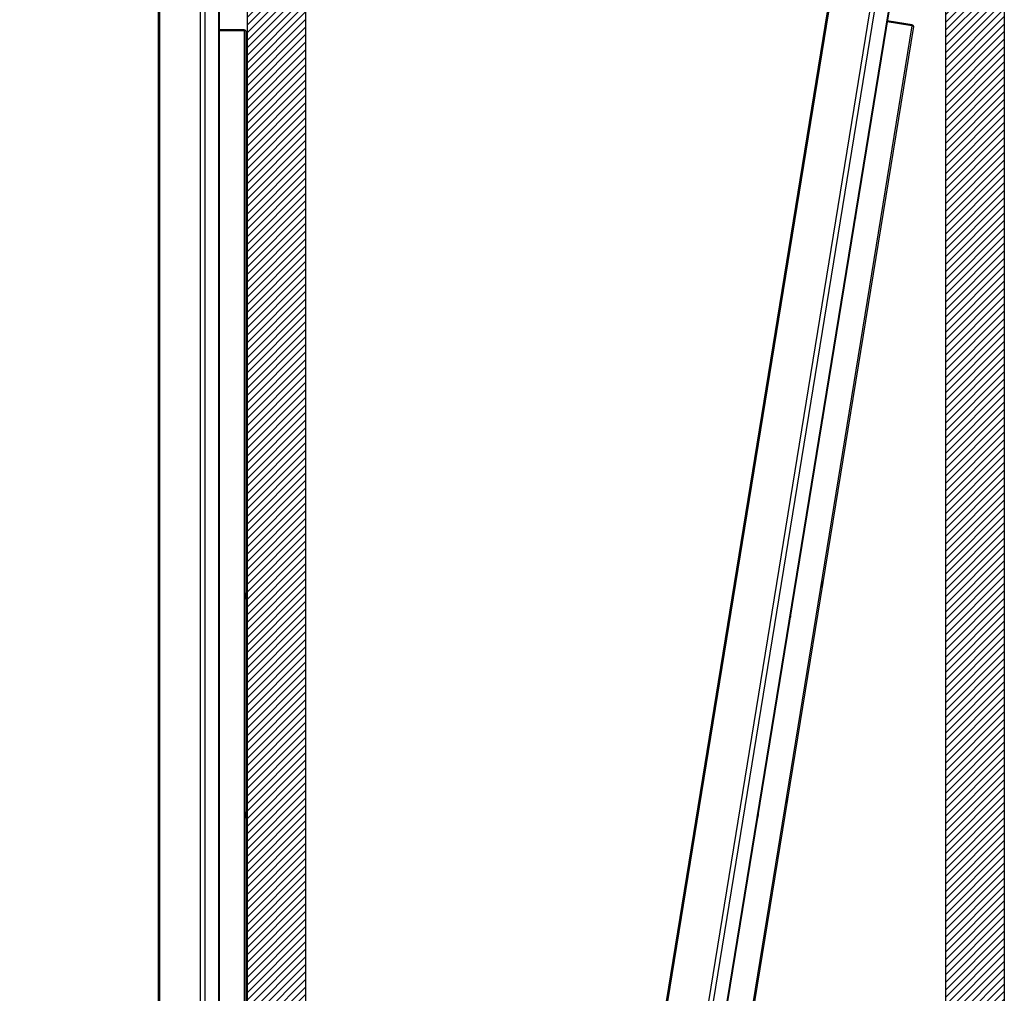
# Paper-space layout 'Sheet2' of a CAD drawing. Header units: millimetres. Extents: x 0 to 844, y -2 to 552.
# Tile 20 of 27: x 484 to 601, y 245 to 360. Entities that reach past the tile are written whole.
import ezdxf

# ---------------------------------------------------------------- set-up
doc = ezdxf.new("R2010")
doc.units = ezdxf.units.MM
doc.styles.add('SLDTEXTSTYLE0', font='GOTHIC.TTF', dxfattribs={"width": 0.913})
doc.dimstyles.new('SLDDIMSTYLE8', dxfattribs={"dimtxt": 3.5, "dimasz": 3.9624, "dimexe": 0, "dimexo": 0.0625, "dimgap": 0.875, "dimtad": 0, "dimtih": 1, "dimtoh": 1, "dimdec": 4, "dimlfac": 10, "dimzin": 12, "dimdsep": 46, "dimtxsty": 'SLDTEXTSTYLE0', "dimsah": 1, "dimcen": 0.09, "dimadec": 0, "dimazin": 3, "dimtfac": 1, "dimtdec": 0, "dimtofl": 0, "dimtmove": 0, "dimatfit": 3, "dimfxl": 1, "dimfrac": 2, "dimtolj": 1, "dimtzin": 12, "dimarcsym": 0})

# ---------------------------------------------------------------- blocks, each defined once
blk = doc.blocks.new('_D_40')
at = {"color": 7, "linetype": 'Continuous', "lineweight": 0}
for p, q in [((548.39, 164.73), (541.18, 120.39)), ((594.43, 145.08), (594.43, 116.08))]:
    blk.add_line(p, q, dxfattribs=at)
at = {"color": 7, "linetype": 'Continuous', "lineweight": 18}
for start, end in [(260.755, 265.0872), (265.8668, 270)]:
    blk.add_arc((594.43, 447.54), 328.29, start, end, dxfattribs=at)
for points in [[(541.69, 123.52), (545.5, 122.26), (545.7, 123.56)], [(594.43, 119.26), (590.47, 119.94), (590.46, 118.62)]]:
    blk.add_solid(points, dxfattribs=at)
at = {"color": 7, "linetype": 'Continuous', "lineweight": 18, "insert": (566.31, 121.97), "char_height": 3.5, "attachment_point": 1, "style": 'SLDTEXTSTYLE0'}
blk.add_mtext('9°', dxfattribs=at)

psp = doc.layouts.new('Sheet2')

# ---------------------------------------------------------------- hatches: boundary and pattern name
at = {"linetype": 'Continuous'}
h = psp.add_hatch(dxfattribs=at)
h.set_pattern_fill('ANSI31', scale=0.2, style=0)
h.paths.add_polyline_path([(484.489072, 401.354878), (484.489072, 394.354878), (511.489072, 394.354878), (511.489072, 146.354878), (518.489072, 146.354878), (518.489072, 401.354878)], flags=0)
h = psp.add_hatch(dxfattribs=at)
h.set_pattern_fill('ANSI31', scale=0.2, style=0)
h.paths.add_polyline_path([(601.426757, 146.353974), (601.426757, 401.353974), (567.426757, 401.353974), (567.426757, 394.353974), (594.426757, 394.353974), (594.426757, 146.353974)], flags=0)

# ---------------------------------------------------------------- linework, layer by layer
at = {"color": 7, "linetype": 'Continuous', "lineweight": 25}
for p, q in [((518.489072, 146.354878), (518.489072, 401.354878)), ((601.426757, 401.353974), (601.426757, 146.353974)), ((511.489072, 394.354878), (511.489072, 146.354878)), ((594.426757, 394.353974), (594.426757, 146.353974)), ((585.32143, 391.604183), (548.596797, 165.982381)), ((585.49358, 391.728136), (548.72075, 165.810231)), ((590.245426, 390.954675), (553.472596, 165.036769)), ((500.947344, 389.78353), (500.947344, 161.192418)), ((501.097344, 389.93353), (501.097344, 161.042418)), ((505.911727, 389.93353), (505.911727, 161.042418)), ((506.461653, 389.61603), (506.461653, 161.359918)), ((590.7372, 390.55295), (554.066387, 165.261796)), ((591.885096, 387.523927), (556.115649, 167.770414)), ((591.918057, 387.196884), (556.250627, 168.070122)), ((508.08127, 386.81077), (508.08127, 164.165178)), ((508.166344, 386.49327), (508.166344, 164.482678)), ((590.474132, 359.767263), (587.531285, 360.246273)), ((511.14792, 359.187974), (508.166344, 359.187974)), ((511.14792, 359.066562), (508.166344, 359.066562)), ((511.14792, 359.059491), (508.166344, 359.059491)), ((508.207777, 360.019418), (508.20884, 360.020183)), ((508.223933, 359.92469), (508.207777, 359.922991)), ((508.207777, 359.852956), (508.223933, 359.851258)), ((508.20884, 359.755765), (508.207777, 359.756529)), ((511.14792, 359.187974), (511.14792, 359.066562)), ((511.330292, 359.005602), (511.330292, 191.970346)), ((590.45349, 359.640449), (563.600886, 194.668538)), ((590.624835, 359.557961), (563.789547, 194.692428)), ((590.45349, 359.640449), (587.510644, 360.119459)), ((590.454626, 359.647428), (587.51178, 360.126438)), ((590.474132, 359.767263), (590.454626, 359.647428)), ((583.758996, 336.812907), (583.77467, 336.808636)), ((583.786467, 336.881113), (583.770248, 336.882033)), ((583.785739, 336.977207), (583.786912, 336.977791)), ((508.207777, 335.619418), (508.20884, 335.620183)), ((583.744431, 336.716807), (583.743504, 336.717733)), ((508.223933, 335.52469), (508.207777, 335.522991)), ((508.207777, 335.452956), (508.223933, 335.451258)), ((508.20884, 335.355765), (508.207777, 335.356529)), ((579.888677, 313.028558), (579.88775, 313.029483)), ((579.903242, 313.124658), (579.918915, 313.120386)), ((579.930712, 313.192864), (579.914493, 313.193783)), ((579.929985, 313.288958), (579.931158, 313.289542)), ((508.207777, 311.619418), (508.20884, 311.620183)), ((508.223933, 311.52469), (508.207777, 311.522991)), ((508.207777, 311.452956), (508.223933, 311.451258)), ((508.20884, 311.355765), (508.207777, 311.356529)), ((579.873496, 293.504346), (579.903177, 293.686699)), ((579.903177, 293.686699), (579.902927, 293.686739)), ((579.784451, 292.95729), (579.7842, 292.957331)), ((579.784451, 292.95729), (579.814132, 293.139642)), ((579.814132, 293.139642), (579.813882, 293.139683)), ((579.814132, 293.139642), (579.873496, 293.504346)), ((579.873496, 293.504346), (579.873245, 293.504387)), ((511.330546, 292.267478), (511.330292, 292.267478)), ((511.330546, 292.082726), (511.330292, 292.082726)), ((511.330546, 291.713222), (511.330292, 291.713222)), ((511.330546, 291.52847), (511.330292, 291.52847)), ((511.330546, 292.082726), (511.330546, 292.267478)), ((511.330546, 291.713222), (511.330546, 292.082726)), ((511.330546, 291.52847), (511.330546, 291.713222)), ((576.032923, 289.340309), (576.031996, 289.341234)), ((576.047487, 289.436409), (576.063161, 289.432137)), ((576.074958, 289.504615), (576.058739, 289.505534)), ((576.074231, 289.600709), (576.075403, 289.601292)), ((508.207777, 287.619418), (508.20884, 287.620183)), ((508.223933, 287.52469), (508.207777, 287.522991)), ((508.207777, 287.452956), (508.223933, 287.451258)), ((508.20884, 287.355765), (508.207777, 287.356529)), ((575.637065, 267.477372), (575.696428, 267.842076)), ((575.696428, 267.842076), (575.696178, 267.842117)), ((575.696428, 267.842076), (575.72611, 268.024428)), ((575.72611, 268.024428), (575.725859, 268.024469)), ((575.607384, 267.29502), (575.607133, 267.29506)), ((575.607384, 267.29502), (575.637065, 267.477372)), ((575.637065, 267.477372), (575.636814, 267.477413)), ((511.330546, 266.267478), (511.330292, 266.267478)), ((511.330546, 266.082726), (511.330292, 266.082726)), ((511.330546, 265.713222), (511.330292, 265.713222)), ((511.330546, 265.52847), (511.330292, 265.52847)), ((511.330546, 266.082726), (511.330546, 266.267478)), ((511.330546, 265.713222), (511.330546, 266.082726)), ((511.330546, 265.52847), (511.330546, 265.713222)), ((572.177168, 265.652059), (572.176241, 265.652985)), ((572.191733, 265.748159), (572.207406, 265.743887)), ((572.219204, 265.816365), (572.202984, 265.817285)), ((572.218476, 265.912459), (572.219649, 265.913043)), ((508.207777, 263.619418), (508.20884, 263.620183)), ((508.223933, 263.52469), (508.207777, 263.522991)), ((508.207777, 263.452956), (508.223933, 263.451258)), ((508.20884, 263.355765), (508.207777, 263.356529))]:
    psp.add_line(p, q, dxfattribs=at)
at = {"color": 8, "linetype": 'Continuous', "lineweight": 25}
psp.add_line((511.14792, 359.059491), (511.14792, 214.93587), dxfattribs=at)
at = {"color": 7, "linetype": 'Continuous', "lineweight": 25}
for centre, radius, start, end in [((507.726636, 359.887974), 0.5, 15.33239167, 28.42800411), ((507.726636, 359.887974), 0.5, 331.57199589, 344.66760833), ((507.72301, 359.887998), 0.502265, 4.18928386, 15.16829194), ((507.631931, 359.887974), 0.576909, 356.52008389, 3.47991611), ((507.72301, 359.887949), 0.502265, 344.83170806, 355.81071614), ((583.286148, 336.925327), 0.502265, 335.58670806, 346.56571614), ((583.196257, 336.939983), 0.576909, 347.27508389, 354.23491611), ((583.289731, 336.924768), 0.5, 6.08739167, 19.18300411), ((583.286156, 336.925375), 0.502265, 354.94428386, 5.92329194), ((507.726636, 335.487974), 0.5, 15.33239167, 28.42800411), ((507.72301, 335.487998), 0.502265, 4.18928386, 15.16829194), ((583.289731, 336.924768), 0.5, 322.32699589, 335.42260833), ((507.726636, 335.487974), 0.5, 331.57199589, 344.66760833), ((507.631931, 335.487974), 0.576909, 356.52008389, 3.47991611), ((507.72301, 335.487949), 0.502265, 344.83170806, 355.81071614), ((579.433977, 313.236519), 0.5, 6.08739167, 19.18300411), ((579.433977, 313.236519), 0.5, 322.32699589, 335.42260833), ((579.430394, 313.237077), 0.502265, 335.58670806, 346.56571614), ((579.340502, 313.251734), 0.576909, 347.27508389, 354.23491611), ((579.430402, 313.237126), 0.502265, 354.94428386, 5.92329194), ((507.726636, 311.487974), 0.5, 15.33239167, 28.42800411), ((507.726636, 311.487974), 0.5, 331.57199589, 344.66760833), ((507.72301, 311.487998), 0.502265, 4.18928386, 15.16829194), ((507.631931, 311.487974), 0.576909, 356.52008389, 3.47991611), ((507.72301, 311.487949), 0.502265, 344.83170806, 355.81071614), ((575.578223, 289.54827), 0.5, 322.32699589, 335.42260833), ((575.57464, 289.548828), 0.502265, 335.58670806, 346.56571614), ((575.484748, 289.563485), 0.576909, 347.27508389, 354.23491611), ((575.578223, 289.54827), 0.5, 6.08739167, 19.18300411), ((575.574648, 289.548876), 0.502265, 354.94428386, 5.92329194), ((507.726636, 287.487974), 0.5, 15.33239167, 28.42800411), ((507.726636, 287.487974), 0.5, 332.55076366, 344.66760833), ((507.72301, 287.487998), 0.502265, 4.18928386, 15.16829194), ((507.631931, 287.487974), 0.576909, 356.52008389, 3.47991611), ((507.72301, 287.487949), 0.502265, 344.83170806, 355.81071614), ((571.722468, 265.86002), 0.5, 322.32699589, 335.42260833), ((571.718885, 265.860579), 0.502265, 335.58670806, 346.56571614), ((571.628994, 265.875235), 0.576909, 347.27508389, 354.23491611), ((571.722468, 265.86002), 0.5, 6.08739167, 19.18300411), ((571.718893, 265.860627), 0.502265, 354.94428386, 5.92329194), ((507.726636, 263.487974), 0.5, 15.33239167, 28.42800411), ((507.726636, 263.487974), 0.5, 331.57199589, 344.66760833), ((507.72301, 263.487998), 0.502265, 4.18928386, 15.16829194), ((507.631931, 263.487974), 0.576909, 356.52008389, 3.47991611), ((507.72301, 263.487949), 0.502265, 344.83170806, 355.81071614)]:
    psp.add_arc(centre, radius, start, end, dxfattribs=at)
for points, knots in [([(511.14792, 359.187974), (511.170674, 359.185467), (511.217112, 359.18035), (511.277741, 359.1401), (511.312597, 359.090069), (511.32804, 359.043092), (511.329536, 359.018187), (511.330292, 359.005602)], [0, 0, 0, 0, 0.2345494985, 0.47870128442, 0.73319056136, 0.86517205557, 1, 1, 1, 1]), ([(511.330292, 359.005602), (511.328372, 359.011874), (511.324424, 359.024768), (511.292275, 359.040535), (511.243839, 359.052458), (511.192493, 359.058689), (511.159832, 359.059277), (511.14792, 359.059491)], [0, 0, 0, 0, 0.21560888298, 0.44323785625, 0.66402764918, 0.87747334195, 1, 1, 1, 1]), ([(590.624835, 359.557961), (590.623948, 359.56446), (590.622122, 359.577821), (590.592925, 359.598548), (590.547033, 359.618098), (590.497355, 359.632497), (590.465212, 359.638324), (590.45349, 359.640449)], [0, 0, 0, 0, 0.215608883, 0.4432378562, 0.6640276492, 0.877473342, 1, 1, 1, 1]), ([(590.474132, 359.767263), (590.496187, 359.761133), (590.5412, 359.748623), (590.594575, 359.699154), (590.62094, 359.644174), (590.628635, 359.595326), (590.626111, 359.570504), (590.624835, 359.557961)], [0, 0, 0, 0, 0.2345494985, 0.4787012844, 0.7331905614, 0.8651720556, 1, 1, 1, 1])]:
    psp.add_open_spline(points, degree=3, knots=knots, dxfattribs=at)

# ---------------------------------------------------------------- dimensions: what is measured, and where the dimension line sits
at = {"color": 7, "linetype": 'Continuous', "lineweight": 18}
dim = psp.add_angular_dim_2l(base=(553.970027, 121.759821), line1=((548.596797, 165.982381), (585.32143, 391.604183)), line2=((594.426757, 146.353974), (594.426757, 394.353974)), dimstyle='SLDDIMSTYLE8', dxfattribs=at)
dim.commit()
dim.dimension.update_dxf_attribs({"geometry": '_D_40', "text_midpoint": (568.538814, 120.279744), "dimtype": 162})

doc.saveas('drawing.dxf')
